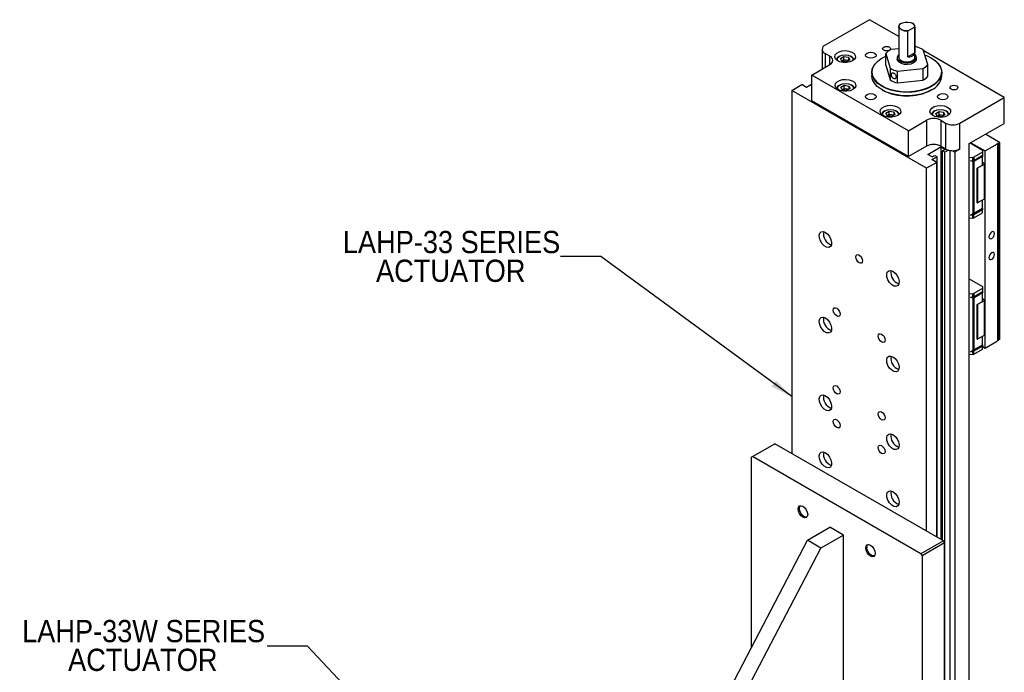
# Model space of a CAD drawing. Header units: millimetres. Extents: x 20 to 864, y 0 to 555.
# Tile 4 of 4: x 460 to 770, y 350 to 555. Entities that reach past the tile are written whole.
import ezdxf

# ---------------------------------------------------------------- set-up
doc = ezdxf.new("R2010")
doc.units = ezdxf.units.MM
doc.header["$LTSCALE"] = 2
doc.linetypes.add('SLD-Solid', pattern=[0])
doc.layers.add('TEXT', color=140, linetype='SLD-Solid', lineweight=25)
doc.styles.add('SLDTEXTSTYLE0', font='GOTHIC.TTF', dxfattribs={"width": 0.913})
doc.styles.get("Standard").update_dxf_attribs({"font": 'GOTHIC.TTF'})
doc.dimstyles.new('SLDDIMSTYLE2', dxfattribs={"dimtxt": 0.18, "dimasz": 7, "dimexe": 0, "dimexo": 0.0625, "dimgap": 0, "dimtad": 0, "dimtih": 1, "dimtoh": 1, "dimdec": 0, "dimrnd": 1e-09, "dimzin": 0, "dimdsep": 46, "dimtxsty": 'Standard', "dimsah": 1, "dimcen": 0.09, "dimadec": 0, "dimazin": 0, "dimtfac": 7, "dimtdec": 0, "dimtofl": 0, "dimtmove": 0, "dimatfit": 3, "dimfxl": 0, "dimfrac": 2, "dimtolj": 1, "dimtzin": 0, "dimarcsym": 0})

# ---------------------------------------------------------------- blocks, each defined once
blk = doc.blocks.new('SW_NOTE_0_3')
at = {"layer": 'TEXT', "color": 0, "char_height": 7, "attachment_point": 2, "style": 'SLDTEXTSTYLE0'}
for s, insert in [('LAHP-33 SERIES', (-34.29, 8.1)), ('ACTUATOR', (-34.54, -0.95))]:
    blk.add_mtext(s, dxfattribs=dict(at, insert=insert))
blk = doc.blocks.new('SW_NOTE_0_4')
at = {"layer": 'TEXT', "color": 0, "char_height": 7, "attachment_point": 2, "style": 'SLDTEXTSTYLE0'}
for s, insert in [('LAHP-33W SERIES', (-38.83, 8.2)), ('ACTUATOR', (-39.08, -0.85))]:
    blk.add_mtext(s, dxfattribs=dict(at, insert=insert))

msp = doc.modelspace()

# ---------------------------------------------------------------- linework, layer by layer
for p, q in [((727.25, 555.07), (713.28, 547)), ((736.5, 549.73), (727.25, 555.07)), ((736.5, 552.9), (736.5, 543.12)), ((737.25, 553.93), (737.23, 553.92)), ((739.31, 551.47), (739.34, 551.51)), ((739.31, 543.32), (739.31, 551.47)), ((739.34, 551.51), (741.45, 552.72)), ((740.77, 553.92), (740.75, 553.93)), ((741.45, 552.72), (741.48, 552.72)), ((741.48, 552.72), (741.48, 544.58)), ((741.5, 543.12), (741.5, 552.9)), ((712.35, 545.71), (712.35, 539.53)), ((736.5, 545.93), (733.95, 545.67)), ((742.27, 546.4), (741.5, 546.84)), ((741.97, 546.48), (741.5, 546.44)), ((745.61, 540.95), (744.2, 545.58)), ((714.8, 543.53), (713.28, 544.41)), ((713.28, 544.41), (713.28, 540.06)), ((714.8, 540.94), (714.8, 543.53)), ((717.87, 543.62), (717.65, 543.5)), ((718.17, 542.84), (719.22, 543.44)), ((718.55, 542.02), (718.17, 542.84)), ((719.22, 542.38), (718.69, 542.08)), ((719.22, 543.44), (720.64, 543.22)), ((719.22, 542.38), (719.22, 543.44)), ((719.93, 542.27), (719.22, 542.38)), ((720.62, 542.16), (719.93, 542.27)), ((721.03, 542.4), (719.98, 541.79)), ((720.64, 543.22), (721.03, 542.4)), ((720.64, 543.22), (720.64, 542.18)), ((721.54, 543.5), (721.33, 543.62)), ((731.29, 543.03), (731.22, 542.99)), ((732.39, 544.38), (733.79, 539.75)), ((732.39, 540.7), (732.39, 544.38)), ((736.01, 543.12), (736.01, 542.67)), ((741.48, 544.58), (739.31, 543.32)), ((741.99, 542.67), (741.99, 543.12)), ((769.68, 530.58), (744.31, 545.22)), ((746.78, 542.99), (746.71, 543.03)), ((709.09, 537.64), (714.8, 540.94)), ((719.98, 541.79), (718.55, 542.02)), ((718.69, 542.08), (718.58, 542.01)), ((718.59, 542.01), (718.69, 542.08)), ((732.39, 540.7), (733.79, 536.08)), ((733.79, 539.75), (733.79, 536.08)), ((736.03, 538.85), (744.05, 539.66)), ((744.05, 539.66), (744.05, 535.99)), ((745.61, 537.28), (745.61, 540.95)), ((739.49, 520.09), (709.09, 537.64)), ((709.09, 529.48), (709.09, 537.64)), ((728, 538.5), (728, 537.44)), ((736.03, 535.17), (736.03, 538.85)), ((736.03, 535.17), (744.05, 535.99)), ((750, 537.44), (750, 538.5)), ((702.8, 532.78), (705.98, 534.62)), ((707.46, 533.76), (705.98, 534.62)), ((709.05, 534.68), (707.46, 533.76)), ((708.97, 533.82), (709.09, 533.89)), ((709.09, 533.74), (708.97, 533.82)), ((709.09, 534.66), (709.05, 534.68)), ((717.98, 534.57), (717.77, 534.45)), ((718.29, 533.79), (719.33, 534.4)), ((718.67, 532.97), (718.29, 533.79)), ((720.1, 532.75), (718.67, 532.97)), ((718.81, 533.03), (718.69, 532.96)), ((718.7, 532.96), (718.81, 533.03)), ((719.33, 533.33), (718.81, 533.03)), ((719.33, 534.4), (720.76, 534.17)), ((719.33, 533.33), (719.33, 534.4)), ((720.04, 533.22), (719.33, 533.33)), ((720.74, 533.12), (720.04, 533.22)), ((721.14, 533.35), (720.1, 532.75)), ((720.76, 534.17), (721.14, 533.35)), ((720.76, 534.17), (720.76, 533.13)), ((721.66, 534.45), (721.45, 534.57)), ((731.22, 532.95), (731.29, 532.91)), ((746.71, 532.91), (746.78, 532.95)), ((745.22, 508.29), (702.8, 532.78)), ((702.8, 532.78), (702.8, 418.47)), ((755.7, 522.51), (769.68, 530.58)), ((769.68, 522.41), (769.68, 530.58)), ((739.49, 511.93), (709.09, 529.48)), ((732.12, 526.41), (731.91, 526.28)), ((732.43, 525.63), (733.47, 526.23)), ((732.81, 524.8), (732.43, 525.63)), ((734.24, 524.58), (732.81, 524.8)), ((732.95, 524.87), (732.83, 524.8)), ((732.84, 524.8), (732.95, 524.87)), ((733.47, 525.17), (732.95, 524.87)), ((733.47, 526.23), (734.9, 526.01)), ((733.47, 525.17), (733.47, 526.23)), ((734.19, 525.06), (733.47, 525.17)), ((734.88, 524.95), (734.19, 525.06)), ((735.28, 525.19), (734.24, 524.58)), ((734.9, 526.01), (735.28, 525.19)), ((734.9, 526.01), (734.9, 524.97)), ((735.8, 526.28), (735.59, 526.41)), ((747.79, 526.34), (747.58, 526.22)), ((748.1, 525.56), (749.14, 526.17)), ((748.48, 524.74), (748.1, 525.56)), ((749.91, 524.52), (748.48, 524.74)), ((748.62, 524.8), (748.5, 524.73)), ((748.52, 524.73), (748.62, 524.8)), ((749.14, 525.1), (748.62, 524.8)), ((749.14, 526.17), (750.57, 525.94)), ((749.14, 525.1), (749.14, 526.17)), ((749.86, 524.99), (749.14, 525.1)), ((750.55, 524.89), (749.86, 524.99)), ((750.95, 525.12), (749.91, 524.52)), ((750.57, 525.94), (750.95, 525.12)), ((750.57, 525.94), (750.57, 524.9)), ((751.47, 526.22), (751.26, 526.34)), ((739.49, 520.09), (745.2, 523.39)), ((745.2, 523.39), (745.2, 515.22)), ((749.69, 523.39), (751.21, 522.51)), ((749.69, 523.39), (749.69, 515.22)), ((751.21, 522.51), (751.21, 514.34)), ((755.7, 514.34), (755.7, 522.51)), ((758.66, 516.05), (769.68, 522.41)), ((739.49, 511.93), (739.49, 520.09)), ((768.2, 516.37), (763.71, 518.97)), ((745.2, 515.22), (739.49, 511.93)), ((745.66, 512.63), (749.73, 514.98)), ((751.21, 514.34), (749.69, 515.22)), ((749.73, 514.98), (751.07, 514.2)), ((749.73, 514.98), (749.73, 391.37)), ((755.7, 514.34), (754.06, 513.39)), ((758.66, 271.09), (758.66, 516.05)), ((758.97, 516.23), (762.83, 514.01)), ((759.12, 516.31), (763.61, 513.72)), ((763.61, 513.72), (767.5, 515.97)), ((767.5, 516.17), (767.85, 516.17)), ((767.5, 515.97), (767.5, 516.17)), ((767.5, 515.97), (767.5, 453.91)), ((767.85, 516.17), (768.2, 516.37)), ((767.85, 454.11), (767.85, 516.17)), ((768.2, 516.37), (768.2, 454.32)), ((747.01, 511.85), (745.66, 512.63)), ((746.92, 510.99), (748.51, 511.9)), ((747.01, 511.85), (747.8, 512.31)), ((747.8, 512.31), (748.51, 511.9)), ((748.51, 392.08), (748.51, 511.9)), ((750.28, 513.74), (751.07, 514.2)), ((750.98, 513.33), (750.28, 513.74)), ((750.28, 391.06), (750.28, 513.74)), ((752.11, 513.98), (750.98, 513.33)), ((750.98, 268.37), (750.98, 513.33)), ((752.58, 513.88), (752.58, 269.29)), ((753.34, 513.81), (754.06, 513.39)), ((754.06, 513.39), (754.06, 268.43)), ((759.78, 511.66), (758.66, 511.54)), ((759.78, 510.68), (759.78, 511.66)), ((762.83, 513.35), (760.04, 511.74)), ((760.04, 510.76), (762.83, 512.37)), ((762.83, 511.97), (760.04, 510.35)), ((760.04, 511.74), (760.04, 510.76)), ((762.83, 514.01), (762.83, 513.35)), ((762.83, 513.35), (762.83, 512.37)), ((762.83, 512.37), (762.83, 511.97)), ((762.83, 509.27), (762.83, 511.97)), ((763.61, 451.66), (763.61, 513.72)), ((748.4, 510.13), (745.22, 508.29)), ((745.22, 393.98), (745.22, 508.29)), ((748.4, 510.13), (746.92, 510.99)), ((748.4, 392.14), (748.4, 510.13)), ((759.06, 510.61), (759.78, 510.68)), ((759.78, 510.35), (759.06, 510.61)), ((759.78, 510.35), (759.78, 493.87)), ((760.04, 510.35), (760.04, 494.02)), ((761.16, 508.31), (762.83, 509.27)), ((761.16, 497.37), (761.16, 508.31)), ((761.27, 508.29), (761.16, 508.31)), ((763.32, 509.47), (761.27, 508.29)), ((761.27, 508.29), (761.27, 497.35)), ((763.32, 509.8), (762.83, 510.09)), ((763.32, 509.8), (763.32, 509.47)), ((763.32, 509.47), (763.32, 498.53)), ((761.16, 497.37), (761.27, 497.35)), ((763.32, 498.53), (761.27, 497.35)), ((762.83, 495.63), (762.83, 498.25)), ((762.69, 495.55), (759.06, 493.46)), ((759.06, 493.46), (759.78, 493.87)), ((759.78, 493.54), (759.06, 493.46)), ((759.78, 492.56), (759.78, 493.54)), ((760.04, 494.02), (762.83, 495.63)), ((762.83, 495.23), (760.04, 493.62)), ((760.04, 492.64), (762.83, 494.25)), ((760.04, 492.64), (760.04, 493.62)), ((762.83, 495.63), (762.69, 495.55)), ((762.83, 495.63), (762.83, 495.63)), ((762.83, 495.63), (762.83, 495.23)), ((762.83, 494.25), (762.83, 495.23)), ((759.78, 492.56), (758.66, 492.44)), ((758.66, 473.46), (762.83, 471.06)), ((762.83, 471.06), (762.83, 470.4)), ((759.78, 468.71), (758.66, 468.59)), ((759.78, 467.73), (759.78, 468.71)), ((762.83, 470.4), (760.04, 468.79)), ((760.04, 467.81), (762.83, 469.42)), ((762.83, 469.02), (760.04, 467.4)), ((760.04, 468.79), (760.04, 467.81)), ((762.83, 470.4), (762.83, 469.42)), ((762.83, 469.42), (762.83, 469.02)), ((762.83, 466.32), (762.83, 469.02)), ((759.06, 467.66), (759.78, 467.73)), ((759.78, 467.4), (759.06, 467.66)), ((759.78, 467.4), (759.78, 450.92)), ((760.04, 467.4), (760.04, 451.07)), ((761.16, 465.36), (762.83, 466.32)), ((761.16, 454.42), (761.16, 465.36)), ((761.27, 465.34), (761.16, 465.36)), ((763.32, 466.52), (761.27, 465.34)), ((761.27, 465.34), (761.27, 454.4)), ((763.32, 466.85), (762.83, 467.14)), ((763.32, 466.85), (763.32, 466.52)), ((763.32, 466.52), (763.32, 455.58)), ((763.32, 455.58), (761.27, 454.4)), ((762.69, 452.6), (759.06, 450.51)), ((760.04, 451.07), (762.83, 452.68)), ((761.16, 454.42), (761.27, 454.4)), ((762.83, 452.68), (762.69, 452.6)), ((762.83, 452.68), (762.83, 455.3)), ((762.83, 452.68), (762.83, 452.68)), ((762.83, 452.68), (762.83, 452.28)), ((763.61, 451.66), (767.5, 453.91)), ((767.5, 454.11), (767.85, 454.11)), ((768.2, 454.32), (767.85, 454.11)), ((759.78, 449.61), (758.66, 449.49)), ((759.06, 450.51), (759.78, 450.92)), ((759.78, 450.59), (759.06, 450.51)), ((759.78, 449.61), (759.78, 450.59)), ((762.83, 452.28), (760.04, 450.67)), ((760.04, 449.69), (762.83, 451.3)), ((760.04, 449.69), (760.04, 450.67)), ((762.83, 451.3), (762.83, 452.28)), ((762.83, 452.11), (763.61, 451.66)), ((690.42, 417.45), (697.49, 421.53)), ((750.53, 390.92), (697.49, 421.53)), ((690.07, 417.24), (690.42, 417.45)), ((690.07, 417.24), (690.07, 357.28)), ((743.45, 386.83), (690.42, 417.45)), ((705.2, 401.16), (705.2, 401.12)), ((706.65, 398.6), (706.68, 398.59)), ((707.75, 391.12), (714.82, 395.2)), ((719.06, 392.75), (714.82, 395.2)), ((640.57, 262.52), (707.75, 391.12)), ((711.99, 388.67), (707.75, 391.12)), ((719.06, 392.75), (711.99, 388.67)), ((719.06, 294.77), (719.06, 392.75)), ((750.53, 390.92), (743.45, 386.83)), ((750.88, 390.3), (750.53, 390.92)), ((644.81, 260.07), (711.99, 388.67)), ((726.41, 388.91), (726.41, 388.87)), ((750.88, 390.3), (743.81, 386.22)), ((750.88, 276.4), (750.88, 390.3)), ((727.86, 386.36), (727.89, 386.34)), ((743.45, 386.83), (743.81, 386.22)), ((743.81, 386.22), (743.81, 280.48))]:
    msp.add_line(p, q)
at = {"flags": 128}
for points in [[(739.31, 551.47), (738.37, 551.5), (737.51, 551.74), (736.87, 552.15), (736.54, 552.66), (736.56, 553.21), (736.93, 553.71), (737.23, 553.92)], [(739.34, 551.51), (738.4, 551.54), (737.54, 551.77), (736.9, 552.16), (736.56, 552.67), (736.58, 553.22), (736.95, 553.72), (737.62, 554.11), (738.48, 554.32), (739.43, 554.33), (740.31, 554.13), (741, 553.76), (741.4, 553.27), (741.45, 552.72)], [(721.9, 542.11), (721.03, 541.75), (720, 541.57), (718.93, 541.6), (717.93, 541.82), (717.12, 542.22), (716.57, 542.75), (716.35, 543.36), (716.48, 543.97), (716.95, 544.53), (717.71, 544.96), (718.67, 545.23), (719.73, 545.31), (720.78, 545.18), (721.7, 544.87), (722.39, 544.4), (722.78, 543.82), (722.82, 543.2), (722.52, 542.61), (721.9, 542.11)], [(731.75, 546.44), (732.16, 546.6), (732.64, 546.65), (733.11, 546.6), (733.52, 546.44), (733.79, 546.21), (733.89, 545.93), (733.79, 545.65), (733.52, 545.42), (733.11, 545.26), (732.64, 545.21), (732.16, 545.26), (731.75, 545.42), (731.48, 545.65), (731.39, 545.93), (731.48, 546.21), (731.75, 546.44)], [(717.32, 542.1), (717.15, 542.62), (717.33, 543.16), (717.87, 543.62)], [(717.87, 543.62), (718.66, 543.93), (719.6, 544.03), (720.54, 543.93), (721.33, 543.62), (721.86, 543.16), (722.05, 542.62), (721.88, 542.1)], [(728.85, 543.22), (728.32, 543.01), (727.69, 542.94), (727.05, 543.01), (726.52, 543.22), (726.16, 543.52), (726.04, 543.89), (726.16, 544.25), (726.52, 544.56), (727.05, 544.77), (727.69, 544.84), (728.32, 544.77), (728.85, 544.56), (729.21, 544.25), (729.34, 543.89), (729.21, 543.52), (728.85, 543.22)], [(746.78, 534.01), (745.26, 533.28), (743.55, 532.72), (741.69, 532.34), (739.74, 532.16), (737.77, 532.19), (735.84, 532.42), (734.01, 532.84), (732.34, 533.45), (730.88, 534.22), (729.69, 535.12), (728.79, 536.14), (728.22, 537.23), (728, 538.36), (728.13, 539.49), (728.62, 540.6), (729.43, 541.63), (730.56, 542.57), (731.22, 542.99)], [(746.71, 543.03), (747.96, 542.17), (748.92, 541.18), (749.57, 540.12), (749.87, 539.01), (749.83, 537.88), (749.44, 536.77), (748.71, 535.73), (747.67, 534.77), (746.35, 533.94), (744.8, 533.26), (743.06, 532.74), (741.19, 532.42), (739.24, 532.29), (737.29, 532.37), (735.4, 532.64), (733.62, 533.11), (732.01, 533.75), (730.63, 534.55), (729.52, 535.48), (728.71, 536.5), (728.24, 537.6), (728.1, 538.72), (728.32, 539.84), (728.88, 540.92), (729.77, 541.93), (730.96, 542.83), (732.39, 543.58)], [(741.99, 542.67), (741.98, 542.51), (741.71, 541.94), (741.11, 541.45), (740.26, 541.1), (739.26, 540.95), (738.23, 541), (737.29, 541.25), (736.55, 541.68), (736.11, 542.22), (736.01, 542.67)], [(741.5, 544.07), (741.89, 543.57), (741.98, 542.97), (741.71, 542.39), (741.11, 541.9), (740.26, 541.56), (739.26, 541.4), (738.23, 541.46), (737.29, 541.71), (736.55, 542.13), (736.11, 542.68), (736.02, 543.27), (736.29, 543.85), (736.5, 544.07)], [(741.5, 543.12), (741.31, 542.57), (740.77, 542.1), (739.96, 541.79), (739, 541.68), (738.04, 541.79), (737.23, 542.1), (736.69, 542.57), (736.5, 543.12)], [(744.7, 543.94), (745.21, 543.75), (746.71, 543.03)], [(746.78, 542.99), (747.75, 542.35), (748.8, 541.38), (749.53, 540.33), (749.93, 539.21), (749.97, 538.07), (749.67, 536.95), (749.01, 535.87), (748.04, 534.88), (746.78, 534.01)], [(722.01, 533.06), (721.14, 532.7), (720.12, 532.53), (719.05, 532.55), (718.05, 532.78), (717.23, 533.18), (716.69, 533.71), (716.47, 534.31), (716.6, 534.92), (717.07, 535.48), (717.82, 535.92), (718.79, 536.19), (719.85, 536.26), (720.89, 536.14), (721.81, 535.82), (722.51, 535.35), (722.89, 534.77), (722.94, 534.16), (722.63, 533.56), (722.01, 533.06)], [(746.78, 532.95), (745.26, 532.22), (743.55, 531.66), (741.69, 531.28), (739.74, 531.1), (737.77, 531.13), (735.84, 531.36), (734.01, 531.78), (732.34, 532.39), (730.88, 533.16), (729.69, 534.06), (728.79, 535.08), (728.22, 536.17), (728, 537.3), (728, 537.44)], [(717.44, 533.05), (717.26, 533.57), (717.45, 534.11), (717.98, 534.57)], [(717.98, 534.57), (718.78, 534.88), (719.71, 534.99), (720.65, 534.88), (721.45, 534.57), (721.98, 534.11), (722.16, 533.57), (721.99, 533.05)], [(752.96, 534.19), (753.37, 534.35), (753.85, 534.41), (754.33, 534.35), (754.73, 534.19), (755, 533.96), (755.1, 533.68), (755, 533.41), (754.73, 533.17), (754.33, 533.02), (753.85, 532.96), (753.37, 533.02), (752.96, 533.17), (752.69, 533.41), (752.6, 533.68), (752.69, 533.96), (752.96, 534.19)], [(728.85, 530.15), (728.32, 529.95), (727.69, 529.87), (727.05, 529.95), (726.52, 530.15), (726.16, 530.46), (726.04, 530.83), (726.16, 531.19), (726.52, 531.5), (727.05, 531.71), (727.69, 531.78), (728.32, 531.71), (728.85, 531.5), (729.21, 531.19), (729.34, 530.83), (729.21, 530.46), (728.85, 530.15)], [(751.48, 530.15), (750.94, 529.95), (750.31, 529.87), (749.68, 529.95), (749.15, 530.15), (748.79, 530.46), (748.66, 530.83), (748.79, 531.19), (749.15, 531.5), (749.68, 531.71), (750.31, 531.78), (750.94, 531.71), (751.48, 531.5), (751.84, 531.19), (751.96, 530.83), (751.84, 530.46), (751.48, 530.15)], [(736.15, 524.9), (735.28, 524.54), (734.26, 524.36), (733.19, 524.39), (732.19, 524.61), (731.38, 525.01), (730.83, 525.54), (730.61, 526.15), (730.74, 526.76), (731.21, 527.31), (731.97, 527.75), (732.93, 528.02), (733.99, 528.1), (735.04, 527.97), (735.96, 527.66), (736.65, 527.18), (737.04, 526.61), (737.08, 525.99), (736.78, 525.4), (736.15, 524.9)], [(732.12, 526.41), (732.92, 526.71), (733.86, 526.82), (734.79, 526.71), (735.59, 526.41), (736.12, 525.95), (736.31, 525.41), (736.13, 524.89)], [(751.82, 524.83), (750.95, 524.47), (749.93, 524.3), (748.86, 524.32), (747.86, 524.55), (747.05, 524.95), (746.5, 525.48), (746.28, 526.08), (746.41, 526.69), (746.88, 527.25), (747.64, 527.68), (748.6, 527.96), (749.66, 528.03), (750.71, 527.91), (751.63, 527.59), (752.32, 527.12), (752.71, 526.54), (752.75, 525.93), (752.45, 525.33), (751.82, 524.83)], [(747.79, 526.34), (748.59, 526.65), (749.53, 526.76), (750.46, 526.65), (751.26, 526.34), (751.79, 525.88), (751.98, 525.34), (751.8, 524.82)], [(731.58, 524.89), (731.41, 525.41), (731.59, 525.95), (732.12, 526.41)], [(747.25, 524.82), (747.08, 525.34), (747.26, 525.88), (747.79, 526.34)], [(713.4, 488.08), (714.1, 487.52), (714.71, 486.74), (715.14, 485.83), (715.34, 484.92), (715.27, 484.14), (714.95, 483.59), (714.43, 483.33), (713.76, 483.42), (713.04, 483.83), (712.38, 484.52), (711.85, 485.38), (711.53, 486.3), (711.47, 487.16), (711.66, 487.84), (712.09, 488.25), (712.7, 488.33), (713.4, 488.08)], [(765.73, 486.16), (766.07, 486.44), (766.35, 486.82), (766.54, 487.26), (766.61, 487.69), (766.54, 488.04), (766.35, 488.27), (766.07, 488.32), (765.73, 488.2), (765.39, 487.93), (765.1, 487.54), (764.91, 487.1), (764.84, 486.67), (764.91, 486.32), (765.1, 486.1), (765.39, 486.04), (765.73, 486.16)], [(724.01, 480.94), (724.41, 480.61), (724.76, 480.14), (724.99, 479.61), (725.07, 479.1), (724.99, 478.68), (724.76, 478.41), (724.41, 478.35), (724.01, 478.49), (723.6, 478.81), (723.26, 479.28), (723.03, 479.81), (722.95, 480.32), (723.03, 480.75), (723.26, 481.01), (723.6, 481.08), (724.01, 480.94)], [(765.73, 479.63), (766.07, 479.9), (766.35, 480.29), (766.54, 480.73), (766.61, 481.16), (766.54, 481.51), (766.35, 481.73), (766.07, 481.79), (765.73, 481.67), (765.39, 481.4), (765.1, 481.01), (764.91, 480.57), (764.84, 480.14), (764.91, 479.79), (765.1, 479.57), (765.39, 479.51), (765.73, 479.63)], [(734.62, 475.83), (735.32, 475.28), (735.93, 474.49), (736.36, 473.58), (736.55, 472.68), (736.49, 471.89), (736.17, 471.34), (735.64, 471.09), (734.97, 471.17), (734.26, 471.59), (733.59, 472.27), (733.06, 473.13), (732.75, 474.05), (732.68, 474.91), (732.87, 475.59), (733.31, 476), (733.91, 476.09), (734.62, 475.83)], [(716.94, 464.2), (717.34, 463.87), (717.69, 463.4), (717.92, 462.87), (718, 462.36), (717.92, 461.94), (717.69, 461.67), (717.34, 461.61), (716.94, 461.75), (716.53, 462.07), (716.19, 462.54), (715.96, 463.07), (715.88, 463.58), (715.96, 464.01), (716.19, 464.27), (716.53, 464.34), (716.94, 464.2)], [(713.4, 461.13), (714.1, 460.58), (714.71, 459.79), (715.14, 458.88), (715.34, 457.98), (715.27, 457.19), (714.95, 456.64), (714.43, 456.39), (713.76, 456.48), (713.04, 456.89), (712.38, 457.57), (711.85, 458.43), (711.53, 459.35), (711.47, 460.21), (711.66, 460.89), (712.09, 461.3), (712.7, 461.39), (713.4, 461.13)], [(731.08, 456.03), (731.49, 455.7), (731.83, 455.24), (732.06, 454.71), (732.14, 454.2), (732.06, 453.77), (731.83, 453.51), (731.49, 453.44), (731.08, 453.58), (730.67, 453.91), (730.33, 454.37), (730.1, 454.9), (730.02, 455.42), (730.1, 455.84), (730.33, 456.11), (730.67, 456.17), (731.08, 456.03)], [(734.62, 448.89), (735.32, 448.33), (735.93, 447.55), (736.36, 446.64), (736.55, 445.73), (736.49, 444.95), (736.17, 444.39), (735.64, 444.14), (734.97, 444.23), (734.26, 444.64), (733.59, 445.32), (733.06, 446.19), (732.75, 447.11), (732.68, 447.97), (732.87, 448.65), (733.31, 449.06), (733.91, 449.14), (734.62, 448.89)], [(713.4, 436.64), (714.1, 436.08), (714.71, 435.3), (715.14, 434.39), (715.34, 433.48), (715.27, 432.7), (714.95, 432.14), (714.43, 431.89), (713.76, 431.98), (713.04, 432.39), (712.38, 433.07), (711.85, 433.94), (711.53, 434.86), (711.47, 435.72), (711.66, 436.4), (712.09, 436.81), (712.7, 436.89), (713.4, 436.64)], [(716.94, 439.7), (717.34, 439.37), (717.69, 438.91), (717.92, 438.38), (718, 437.86), (717.92, 437.44), (717.69, 437.18), (717.34, 437.11), (716.94, 437.25), (716.53, 437.58), (716.19, 438.04), (715.96, 438.57), (715.88, 439.09), (715.96, 439.51), (716.19, 439.77), (716.53, 439.84), (716.94, 439.7)], [(731.08, 431.54), (731.49, 431.21), (731.83, 430.74), (732.06, 430.21), (732.14, 429.7), (732.06, 429.28), (731.83, 429.01), (731.49, 428.95), (731.08, 429.09), (730.67, 429.41), (730.33, 429.88), (730.1, 430.41), (730.02, 430.92), (730.1, 431.35), (730.33, 431.61), (730.67, 431.68), (731.08, 431.54)], [(716.94, 429.09), (717.34, 428.76), (717.69, 428.29), (717.92, 427.76), (718, 427.25), (717.92, 426.83), (717.69, 426.56), (717.34, 426.49), (716.94, 426.64), (716.53, 426.96), (716.19, 427.43), (715.96, 427.96), (715.88, 428.47), (715.96, 428.89), (716.19, 429.16), (716.53, 429.23), (716.94, 429.09)], [(734.62, 424.39), (735.32, 423.83), (735.93, 423.05), (736.36, 422.14), (736.55, 421.24), (736.49, 420.45), (736.17, 419.9), (735.64, 419.65), (734.97, 419.73), (734.26, 420.15), (733.59, 420.83), (733.06, 421.69), (732.75, 422.61), (732.68, 423.47), (732.87, 424.15), (733.31, 424.56), (733.91, 424.65), (734.62, 424.39)], [(713.4, 418.67), (714.1, 418.12), (714.71, 417.33), (715.14, 416.42), (715.34, 415.52), (715.27, 414.73), (714.95, 414.18), (714.43, 413.93), (713.76, 414.01), (713.04, 414.43), (712.38, 415.11), (711.85, 415.97), (711.53, 416.89), (711.47, 417.75), (711.66, 418.43), (712.09, 418.84), (712.7, 418.93), (713.4, 418.67)], [(731.08, 420.92), (731.49, 420.59), (731.83, 420.13), (732.06, 419.6), (732.14, 419.08), (732.06, 418.66), (731.83, 418.4), (731.49, 418.33), (731.08, 418.47), (730.67, 418.8), (730.33, 419.26), (730.1, 419.79), (730.02, 420.31), (730.1, 420.73), (730.33, 421), (730.67, 421.06), (731.08, 420.92)], [(734.62, 406.43), (735.32, 405.87), (735.93, 405.09), (736.36, 404.18), (736.55, 403.27), (736.49, 402.49), (736.17, 401.93), (735.64, 401.68), (734.97, 401.77), (734.26, 402.18), (733.59, 402.86), (733.06, 403.73), (732.75, 404.65), (732.68, 405.51), (732.87, 406.19), (733.31, 406.6), (733.91, 406.68), (734.62, 406.43)], [(704.85, 400.96), (704.96, 401.55), (705.28, 401.92), (705.76, 402.01), (706.33, 401.81), (706.9, 401.35), (707.38, 400.7), (707.7, 399.96), (707.82, 399.24), (707.7, 398.65), (707.38, 398.28), (706.9, 398.19), (706.33, 398.38), (705.76, 398.84), (705.28, 399.49), (704.96, 400.23), (704.85, 400.96)], [(705.2, 401.12), (705.31, 401.7), (705.54, 402.01)], [(707.59, 398.46), (707.21, 398.41), (706.65, 398.6), (706.09, 399.05), (705.62, 399.69), (705.31, 400.41), (705.2, 401.12)], [(726.06, 388.71), (726.17, 389.3), (726.49, 389.67), (726.98, 389.76), (727.54, 389.57), (728.11, 389.11), (728.59, 388.46), (728.92, 387.72), (729.03, 387), (728.92, 386.4), (728.59, 386.03), (728.11, 385.94), (727.54, 386.14), (726.98, 386.6), (726.49, 387.25), (726.17, 387.99), (726.06, 388.71)], [(726.41, 388.87), (726.52, 389.45), (726.75, 389.76)], [(728.8, 386.21), (728.42, 386.16), (727.86, 386.36), (727.31, 386.81), (726.84, 387.44), (726.52, 388.17), (726.41, 388.87)]]:
    msp.add_lwpolyline(points, dxfattribs=at)
for centre, radius, start, end in [((740.26, 552.81), 1.22, 355.8829, 65.4674), ((713.77, 545.71), 1.39, 110.7834, 249.2166), ((736.38, 541.12), 5.16, 118.1233, 140.8282), ((739.89, 538.13), 8.61, 59.9166, 76.0241), ((714.31, 542.24), 1.39, 290.7834, 69.2166), ((718.26, 542.2), 1.43, 115.0551, 170.7735), ((719.6, 540.33), 1.96, 80.2288, 117.3573), ((719.7, 540.61), 1.68, 61.7692, 81.9895), ((720.88, 542.16), 1.49, 10.5441, 63.6272), ((739.47, 545.56), 2.24, 266.0933, 333.9013), ((738.11, 547.2), 8.61, 239.9167, 256.0243), ((741.62, 544.21), 5.16, 298.1232, 320.8282), ((738.11, 543.52), 8.61, 239.9167, 256.0243), ((741.62, 540.53), 5.16, 298.1232, 320.8282), ((744.52, 537.97), 5.5, 294.1843, 354.4955), ((718.37, 533.16), 1.43, 115.055, 170.7736), ((719.71, 531.29), 1.96, 80.2289, 117.3571), ((719.81, 531.56), 1.68, 61.7692, 81.9895), ((721, 533.11), 1.49, 10.5441, 63.6273), ((739, 547.67), 16.65, 242.4293, 297.5653), ((732.51, 524.99), 1.43, 115.0549, 170.7737), ((733.85, 523.12), 1.96, 80.2289, 117.3572), ((733.95, 523.4), 1.68, 61.7692, 81.9895), ((735.14, 524.95), 1.49, 10.5441, 63.6273), ((747.45, 519.05), 4.88, 62.6097, 117.3903), ((748.19, 524.93), 1.43, 115.0549, 170.7736), ((749.52, 523.06), 1.96, 80.229, 117.3571), ((749.62, 523.33), 1.68, 61.7693, 81.9894), ((750.81, 524.88), 1.49, 10.544, 63.6273), ((753.46, 526.84), 4.88, 242.6097, 297.3903), ((747.45, 510.89), 4.88, 62.6097, 117.3903), ((753.07, 517.62), 3.77, 240.5646, 255.261), ((753.54, 518.44), 4.63, 267.6422, 297.9306), ((753.44, 518.96), 5.16, 255.0653, 268.9812), ((759.72, 512.33), 0.674, 275.1537, 298.6305), ((759.72, 511.35), 0.674, 275.1537, 298.6305), ((759.72, 494.21), 0.674, 275.1537, 298.6305), ((759.72, 493.23), 0.674, 275.1537, 298.6305), ((716.47, 487.61), 3.69, 169.0383, 250.9564), ((737.68, 475.36), 3.69, 169.0382, 250.9564), ((759.72, 469.38), 0.674, 275.1537, 298.6305), ((759.72, 468.4), 0.674, 275.1537, 298.6305), ((716.47, 460.66), 3.69, 169.0382, 250.9564), ((759.72, 451.26), 0.674, 275.1537, 298.6305), ((759.72, 450.28), 0.674, 275.1537, 298.6305), ((737.68, 448.41), 3.69, 169.0382, 250.9565), ((716.47, 436.16), 3.69, 169.0382, 250.9564), ((737.68, 423.92), 3.69, 169.0382, 250.9565), ((716.47, 418.2), 3.69, 169.0382, 250.9564), ((737.68, 405.95), 3.69, 169.0382, 250.9565)]:
    msp.add_arc(centre, radius, start, end)
for centre, major_axis, ratio, start_param, end_param in [((759.69, 510.97), (-0.354, 0.612), 0.577335, 2.539265, 3.141552), ((759.69, 493.82), (0.5, 0.289), 0.00007, 0.785358, 1.387645), ((759.69, 468.02), (-0.354, 0.612), 0.577335, 2.539265, 3.141552), ((759.69, 450.87), (0.5, 0.289), 0.00007, 0.785358, 1.387645)]:
    msp.add_ellipse(centre, major_axis=major_axis, ratio=ratio, start_param=start_param, end_param=end_param)
msp.add_open_spline([(734.08, 537.74), (734.08, 537.83), (734.1, 538), (734.23, 538.18), (734.42, 538.27), (734.67, 538.26), (734.95, 538.17), (735.22, 537.99), (735.47, 537.75), (735.64, 537.47), (735.71, 537.24), (735.72, 537.02), (735.68, 536.82), (735.54, 536.62), (735.31, 536.5), (735.04, 536.49), (734.76, 536.59), (734.5, 536.78), (734.29, 537.04), (734.14, 537.34), (734.08, 537.58), (734.08, 537.71), (734.08, 537.74)], degree=3, knots=[0, 0, 0, 0, 0.053334, 0.10666, 0.160304, 0.214162, 0.267674, 0.320827, 0.374153, 0.427925, 0.481724, 0.499997, 0.553335, 0.606658, 0.660305, 0.714161, 0.767673, 0.820826, 0.874155, 0.927923, 0.981722, 1, 1, 1, 1])

# ---------------------------------------------------------------- block references
at = {"layer": 'TEXT'}
for name, p in [('SW_NOTE_0_3', (630.04, 480.44)), ('SW_NOTE_0_4', (537.69, 357.81))]:
    msp.add_blockref(name, p, dxfattribs=at)

# ---------------------------------------------------------------- leaders
for points in [[(702.8, 436.35), (642.74, 480.44), (630.04, 480.44)], [(577.99, 328.53), (550.39, 357.81), (537.69, 357.81)]]:
    msp.add_leader(points, dimstyle='SLDDIMSTYLE2', dxfattribs=at)

doc.saveas('drawing.dxf')
